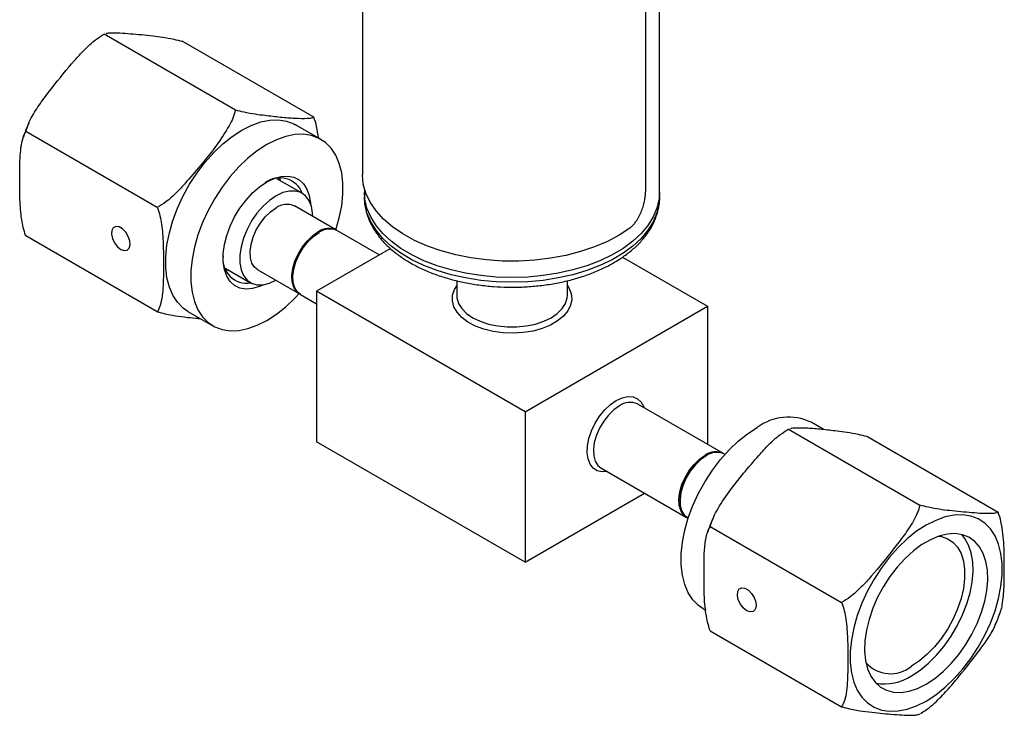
# Model space of a CAD drawing. Header units: inches. Extents: x 3.21 to 12.47, y 1.43 to 9.54.
# Tile 13 of 15: x 10.5 to 12.17, y 7.33 to 8.51. Entities that reach past the tile are written whole.
import ezdxf

# ---------------------------------------------------------------- set-up
doc = ezdxf.new("R2010")
doc.units = ezdxf.units.IN
doc.header["$MEASUREMENT"] = 0

msp = doc.modelspace()

# ---------------------------------------------------------------- linework, layer by layer
at = {"color": 7, "linetype": 'Continuous', "lineweight": 25}
for p, q in [((11.5833, 8.2136), (11.5833, 9.162)), ((11.56, 8.2187), (11.56, 9.0235)), ((11.0798, 8.8164), (11.0798, 8.2434)), ((10.6431, 8.4819), (10.6385, 8.4794)), ((10.6421, 8.4816), (10.6431, 8.482)), ((10.8649, 8.353), (10.6421, 8.4816)), ((10.9974, 8.3412), (10.7747, 8.4697)), ((11.0091, 8.3037), (10.9667, 8.3282)), ((10.7323, 8.1881), (10.5095, 8.3167)), ((10.9775, 8.2122), (10.9348, 8.2369)), ((10.9368, 8.2372), (10.9377, 8.2352)), ((11.0833, 8.2191), (11.0833, 8.2136)), ((11.0833, 8.2136), (11.0833, 8.2056)), ((11.5833, 8.2056), (11.5833, 8.2136)), ((11.5833, 8.2065), (11.5833, 8.2056)), ((11.0358, 8.1497), (10.965, 8.1906)), ((11.1085, 8.1077), (11.0375, 8.1487)), ((10.7323, 8.0113), (10.5095, 8.1399)), ((11.1273, 8.1186), (11.0019, 8.0461)), ((11.5206, 8.1039), (11.6648, 8.0206)), ((10.8473, 8.0853), (10.8901, 8.0606)), ((10.8502, 8.0836), (10.848, 8.0835)), ((10.9026, 8.0823), (10.9733, 8.0415)), ((11.2396, 8.0641), (11.2396, 8.0395)), ((11.4271, 8.0395), (11.4271, 8.064)), ((11.3554, 7.842), (11.0019, 8.0461)), ((11.0019, 8.0461), (11.0019, 7.791)), ((10.975, 8.0405), (11.0019, 8.025)), ((10.7842, 8.012), (10.8266, 7.9876)), ((11.3554, 7.842), (11.6648, 8.0206)), ((11.6648, 8.0206), (11.6648, 7.7866)), ((11.3554, 7.842), (11.3554, 7.5869)), ((11.5466, 7.8548), (11.5457, 7.8553)), ((11.6916, 7.7711), (11.5466, 7.8548)), ((11.8027, 7.8125), (11.7982, 7.81)), ((11.8018, 7.8121), (11.8027, 7.8125)), ((11.8018, 7.8121), (12.0245, 7.6836)), ((11.8605, 7.8122), (11.84, 7.824)), ((11.9344, 7.8003), (12.1571, 7.6717)), ((11.3554, 7.5869), (11.0019, 7.791)), ((11.6621, 7.767), (11.6603, 7.766)), ((11.6943, 7.7696), (11.6934, 7.7701)), ((11.4841, 7.7466), (11.6291, 7.6629)), ((11.3554, 7.5869), (11.5581, 7.7039)), ((11.6179, 7.6925), (11.6179, 7.6905)), ((11.6309, 7.6618), (11.6318, 7.6613)), ((11.6692, 7.6472), (11.8919, 7.5186)), ((11.6575, 7.5079), (11.6615, 7.5056)), ((11.6692, 7.4704), (11.8919, 7.3418)), ((12.0256, 7.3305), (12.0281, 7.3321))]:
    msp.add_line(p, q, dxfattribs=at)
at = {"color": 7, "linetype": 'Continuous', "lineweight": 25, "flags": 128}
for points in [[(10.7842, 8.012), (10.776, 8.0177), (10.7665, 8.0274), (10.7587, 8.0392), (10.7527, 8.0532), (10.7487, 8.069), (10.7467, 8.0864), (10.7467, 8.1051), (10.7487, 8.1248), (10.7527, 8.1453), (10.7587, 8.1661), (10.7665, 8.1871), (10.776, 8.2077), (10.7871, 8.2277), (10.7996, 8.2469), (10.8133, 8.2648), (10.828, 8.2812), (10.8434, 8.2959), (10.8593, 8.3086), (10.8755, 8.3191), (10.8916, 8.3273), (10.9076, 8.333), (10.923, 8.3361), (10.9376, 8.3366), (10.9513, 8.3344), (10.9638, 8.3297), (10.9667, 8.3282)], [(11.0348, 8.15), (11.0406, 8.1704), (11.0447, 8.1909), (11.0467, 8.2106), (11.0467, 8.2293), (11.0447, 8.2467), (11.0406, 8.2625), (11.0347, 8.2765), (11.0268, 8.2884), (11.0173, 8.298), (11.0062, 8.3052), (10.9937, 8.31), (10.9801, 8.3121), (10.9654, 8.3116), (10.95, 8.3085), (10.9341, 8.3028), (10.9179, 8.2946)], [(10.9179, 8.2946), (10.9017, 8.2841), (10.8858, 8.2714), (10.8704, 8.2567), (10.8557, 8.2403), (10.842, 8.2224), (10.8296, 8.2032), (10.8185, 8.1832), (10.8089, 8.1626), (10.8011, 8.1417), (10.7952, 8.1208), (10.7911, 8.1004), (10.7891, 8.0806), (10.7891, 8.0619), (10.7911, 8.0445), (10.7952, 8.0287), (10.8011, 8.0148), (10.8089, 8.0029), (10.8185, 7.9932), (10.8296, 7.986), (10.842, 7.9813), (10.8557, 7.9791), (10.8704, 7.9796), (10.8858, 7.9827), (10.9017, 7.9884), (10.9179, 7.9966), (10.9341, 8.0071), (10.95, 8.0198), (10.9654, 8.0345), (10.9725, 8.0422)], [(11.5329, 8.1531), (11.5149, 8.1413), (11.4949, 8.1306), (11.4729, 8.1212), (11.4494, 8.1133), (11.4245, 8.1068), (11.3985, 8.102), (11.3718, 8.0987), (11.3447, 8.0972), (11.3174, 8.0973), (11.2903, 8.0992), (11.2637, 8.1027), (11.2379, 8.1078), (11.2132, 8.1145), (11.1899, 8.1227), (11.1682, 8.1323), (11.1485, 8.1432), (11.1309, 8.1553), (11.1157, 8.1683), (11.103, 8.1823), (11.0929, 8.1969), (11.0857, 8.2121), (11.0813, 8.2276), (11.0798, 8.2434)], [(10.9127, 8.0571), (10.9057, 8.054), (10.8938, 8.0506), (10.8826, 8.0498), (10.8723, 8.0516), (10.8633, 8.056), (10.8557, 8.0628), (10.8499, 8.0719), (10.8459, 8.083), (10.8439, 8.0958), (10.8439, 8.11), (10.8459, 8.1251), (10.8499, 8.1408), (10.8557, 8.1566), (10.8633, 8.1721), (10.8723, 8.1869), (10.8826, 8.2006), (10.8938, 8.2128), (10.9057, 8.2231), (10.9179, 8.2313)], [(10.9179, 8.2313), (10.9301, 8.2372), (10.942, 8.2406), (10.9532, 8.2414), (10.9635, 8.2396), (10.9725, 8.2352), (10.98, 8.2284), (10.9859, 8.2193), (10.9899, 8.2082), (10.9919, 8.1954), (10.992, 8.1944)], [(10.9391, 8.2375), (10.9403, 8.2347), (10.9407, 8.2335)], [(10.9957, 8.1729), (10.9954, 8.1786), (10.9933, 8.1903), (10.9892, 8.2002), (10.9832, 8.208), (10.9755, 8.2133), (10.9664, 8.216), (10.9562, 8.216), (10.9452, 8.2132), (10.9338, 8.2079)], [(11.3333, 8.0693), (11.3067, 8.0701), (11.2805, 8.0726), (11.2548, 8.0766), (11.23, 8.0822), (11.2064, 8.0893), (11.1842, 8.0978), (11.1637, 8.1076), (11.1452, 8.1186), (11.1287, 8.1307), (11.1146, 8.1437), (11.103, 8.1575), (11.094, 8.172), (11.0876, 8.1869), (11.0841, 8.2021), (11.0833, 8.2136)], [(11.3333, 8.0693), (11.3067, 8.0701), (11.2805, 8.0726), (11.2548, 8.0766), (11.23, 8.0822), (11.2064, 8.0893), (11.1842, 8.0978), (11.1637, 8.1076), (11.1452, 8.1186), (11.1287, 8.1307), (11.1146, 8.1437), (11.103, 8.1575), (11.094, 8.172), (11.0876, 8.1869), (11.0841, 8.2021), (11.0833, 8.2136)], [(11.5833, 8.2136), (11.5825, 8.2021), (11.579, 8.1869), (11.5727, 8.172), (11.5636, 8.1575), (11.552, 8.1437), (11.5379, 8.1307), (11.5215, 8.1186), (11.5029, 8.1076), (11.4824, 8.0978), (11.4602, 8.0893), (11.4366, 8.0822), (11.4118, 8.0766), (11.3862, 8.0726), (11.3599, 8.0701), (11.3333, 8.0693)], [(11.5833, 8.2136), (11.5825, 8.2021), (11.579, 8.1869), (11.5727, 8.172), (11.5636, 8.1575), (11.552, 8.1437), (11.5379, 8.1307), (11.5215, 8.1186), (11.5029, 8.1076), (11.4824, 8.0978), (11.4602, 8.0893), (11.4366, 8.0822), (11.4118, 8.0766), (11.3862, 8.0726), (11.3599, 8.0701), (11.3333, 8.0693)], [(10.9338, 8.2079), (10.9224, 8.2001), (10.9115, 8.1901), (10.9012, 8.1784), (10.8921, 8.1652), (10.8844, 8.151), (10.8784, 8.1363), (10.8743, 8.1216), (10.8722, 8.1075), (10.8722, 8.0943), (10.8743, 8.0825), (10.8784, 8.0726), (10.8844, 8.0649), (10.8921, 8.0596), (10.9012, 8.0569), (10.9115, 8.0569), (10.9224, 8.0596), (10.9332, 8.0646)], [(11.3333, 8.0613), (11.3067, 8.0621), (11.2805, 8.0645), (11.2548, 8.0686), (11.23, 8.0742), (11.2064, 8.0813), (11.1842, 8.0898), (11.1637, 8.0996), (11.1452, 8.1106), (11.1287, 8.1226), (11.1146, 8.1357), (11.103, 8.1495), (11.094, 8.1639), (11.0876, 8.1789), (11.0841, 8.1941), (11.0833, 8.2056)], [(11.5833, 8.2056), (11.5825, 8.1941), (11.579, 8.1789), (11.5727, 8.1639), (11.5636, 8.1495), (11.552, 8.1357), (11.5379, 8.1226), (11.5215, 8.1106), (11.5029, 8.0996), (11.4824, 8.0898), (11.4602, 8.0813), (11.4366, 8.0742), (11.4118, 8.0686), (11.3862, 8.0645), (11.3599, 8.0621), (11.3333, 8.0613)], [(10.9026, 8.0823), (10.8972, 8.0867), (10.8927, 8.0938), (10.8902, 8.103), (10.8897, 8.1137), (10.8912, 8.1255), (10.8948, 8.1378), (10.9001, 8.15), (10.9071, 8.1616), (10.9152, 8.172), (10.9243, 8.1808), (10.9338, 8.1875)], [(10.6704, 8.117), (10.6762, 8.115), (10.6811, 8.1156), (10.6846, 8.119), (10.6862, 8.1246), (10.6857, 8.1316), (10.6831, 8.1391), (10.6788, 8.1462), (10.6733, 8.1518), (10.6675, 8.1552), (10.662, 8.1559), (10.6577, 8.1538), (10.6551, 8.1493), (10.6546, 8.1429), (10.6562, 8.1354), (10.6597, 8.128), (10.6647, 8.1216), (10.6704, 8.117)], [(10.9742, 8.041), (10.9741, 8.041), (10.9679, 8.0458), (10.9635, 8.053), (10.9609, 8.0622), (10.9604, 8.0729), (10.9619, 8.0847), (10.9655, 8.097), (10.9708, 8.1092), (10.9778, 8.1208), (10.986, 8.1312), (10.995, 8.14), (11.0045, 8.1466)], [(10.975, 8.0405), (10.9697, 8.0448), (10.9652, 8.052), (10.9627, 8.0612), (10.9622, 8.0719), (10.9637, 8.0837), (10.9672, 8.0959), (10.9726, 8.1082), (10.9795, 8.1198), (10.9877, 8.1302), (10.9968, 8.1389), (11.0063, 8.1456)], [(10.8532, 8.0819), (10.8519, 8.0817), (10.849, 8.0813)], [(11.4271, 8.0555), (11.4295, 8.0517), (11.4335, 8.042), (11.4345, 8.0321), (11.4327, 8.0223), (11.428, 8.0127), (11.4206, 8.0038), (11.4107, 7.9957), (11.3986, 7.9887), (11.3846, 7.983), (11.3691, 7.9787), (11.3525, 7.976), (11.3355, 7.9749), (11.3183, 7.9756), (11.3016, 7.9779), (11.2858, 7.9818), (11.2714, 7.9871), (11.2587, 7.9938), (11.2482, 8.0017), (11.2402, 8.0104), (11.2348, 8.0199), (11.2323, 8.0297), (11.2326, 8.0396), (11.2359, 8.0493), (11.2396, 8.0555)], [(11.2396, 8.0395), (11.2399, 8.0348), (11.2428, 8.0255), (11.2484, 8.0166), (11.2565, 8.0085), (11.267, 8.0012), (11.2795, 7.9952), (11.2937, 7.9904), (11.3091, 7.9872), (11.3251, 7.9856), (11.3415, 7.9856), (11.3576, 7.9872), (11.3729, 7.9904), (11.3871, 7.9952), (11.3996, 8.0012), (11.4101, 8.0085), (11.4183, 8.0166), (11.4239, 8.0255), (11.4267, 8.0348), (11.4271, 8.0395)], [(11.4946, 7.7405), (11.4861, 7.7399), (11.4779, 7.7418), (11.471, 7.7462), (11.4657, 7.7529), (11.4622, 7.7618), (11.4607, 7.7723), (11.4612, 7.7842), (11.4637, 7.7968), (11.4681, 7.8097), (11.4742, 7.8224), (11.4818, 7.8343), (11.4906, 7.845), (11.5001, 7.854), (11.5101, 7.8609)], [(11.5101, 7.8609), (11.5201, 7.8655), (11.5296, 7.8675), (11.5384, 7.867), (11.546, 7.8638), (11.5521, 7.8582), (11.5565, 7.8504), (11.5571, 7.8488)], [(11.5154, 7.8517), (11.5059, 7.845), (11.4968, 7.8363), (11.4887, 7.8259), (11.4817, 7.8143), (11.4764, 7.802), (11.4728, 7.7897), (11.4713, 7.778), (11.4718, 7.7672), (11.4743, 7.7581), (11.4788, 7.7509), (11.4841, 7.7466)], [(11.6575, 7.5079), (11.6493, 7.5136), (11.6398, 7.5232), (11.632, 7.5351), (11.626, 7.5491), (11.622, 7.5649), (11.6199, 7.5823), (11.6199, 7.601), (11.622, 7.6207), (11.626, 7.6412), (11.632, 7.662), (11.6398, 7.6829), (11.6493, 7.7036), (11.6604, 7.7236), (11.6729, 7.7427), (11.6866, 7.7607), (11.7012, 7.7771), (11.7166, 7.7918), (11.7326, 7.8045), (11.7487, 7.815)], [(11.63, 7.6624), (11.63, 7.6624), (11.6238, 7.6672), (11.6193, 7.6744), (11.6167, 7.6836), (11.6162, 7.6943), (11.6178, 7.7061), (11.6213, 7.7184), (11.6267, 7.7306), (11.6336, 7.7422), (11.6418, 7.7526), (11.6509, 7.7614), (11.6604, 7.768)], [(11.6621, 7.767), (11.6526, 7.7603), (11.6436, 7.7516), (11.6354, 7.7412), (11.6284, 7.7296), (11.6231, 7.7173), (11.6195, 7.705), (11.618, 7.6933), (11.6185, 7.6825), (11.6211, 7.6734), (11.6255, 7.6662), (11.6309, 7.6618)], [(12.0351, 7.3516), (12.0513, 7.3621), (12.0672, 7.3748), (12.0826, 7.3895), (12.0973, 7.406), (12.111, 7.4239), (12.1235, 7.443), (12.1346, 7.4631), (12.1441, 7.4837), (12.1519, 7.5046), (12.1579, 7.5255), (12.1619, 7.5459), (12.1639, 7.5656), (12.1639, 7.5844), (12.1619, 7.6017), (12.1579, 7.6175), (12.1519, 7.6315), (12.1441, 7.6434), (12.1346, 7.653), (12.1235, 7.6603), (12.111, 7.665), (12.0973, 7.6671), (12.0826, 7.6666), (12.0672, 7.6635), (12.0513, 7.6578), (12.0351, 7.6497), (12.0189, 7.6392), (12.003, 7.6265), (11.9876, 7.6118), (11.973, 7.5953), (11.9593, 7.5774), (11.9468, 7.5583), (11.9357, 7.5382), (11.9262, 7.5176), (11.9184, 7.4967), (11.9124, 7.4758), (11.9084, 7.4554), (11.9063, 7.4357), (11.9063, 7.4169), (11.9084, 7.3995), (11.9124, 7.3837), (11.9184, 7.3698), (11.9262, 7.3579), (11.9357, 7.3483), (11.9468, 7.341), (11.9593, 7.3363), (11.973, 7.3342), (11.9876, 7.3347), (12.003, 7.3378), (12.0189, 7.3435), (12.0351, 7.3516)], [(12.0351, 7.3802), (12.0496, 7.3898), (12.0639, 7.4015), (12.0775, 7.4151), (12.0904, 7.4304), (12.1022, 7.4471), (12.1126, 7.4648), (12.1216, 7.4832), (12.1289, 7.502), (12.1343, 7.5207), (12.1378, 7.539), (12.1394, 7.5566), (12.1388, 7.5731), (12.1363, 7.5882), (12.1318, 7.6016), (12.1254, 7.613), (12.1173, 7.6222), (12.1076, 7.6291), (12.0964, 7.6335), (12.0841, 7.6353), (12.0708, 7.6344), (12.0568, 7.631), (12.0424, 7.625), (12.0278, 7.6166), (12.0134, 7.6059), (11.9994, 7.5932), (11.9862, 7.5787), (11.9738, 7.5627), (11.9627, 7.5455), (11.9529, 7.5274), (11.9448, 7.5087), (11.9384, 7.4899), (11.9339, 7.4714), (11.9314, 7.4534), (11.9309, 7.4363), (11.9324, 7.4204), (11.9359, 7.4062), (11.9414, 7.3937), (11.9487, 7.3834), (11.9576, 7.3753), (11.9681, 7.3697), (11.9799, 7.3666), (11.9927, 7.3661), (12.0064, 7.3683), (12.0206, 7.373), (12.0351, 7.3802)], [(12.0104, 7.3945), (12.0249, 7.404), (12.0391, 7.4158), (12.0528, 7.4294), (12.0656, 7.4447), (12.0774, 7.4614), (12.0879, 7.4791), (12.0968, 7.4975), (12.1041, 7.5163), (12.1096, 7.535), (12.1131, 7.5533), (12.1146, 7.5709), (12.1141, 7.5874), (12.1116, 7.6025), (12.1071, 7.6159), (12.1007, 7.6273), (12.0954, 7.6337)], [(12.0568, 7.631), (12.0612, 7.6303), (12.0717, 7.6267), (12.0809, 7.6205), (12.0884, 7.6121), (12.0943, 7.6014), (12.0983, 7.5888), (12.1003, 7.5746), (12.1003, 7.5591), (12.0983, 7.5425), (12.0943, 7.5253), (12.0884, 7.508), (12.0809, 7.4907), (12.0717, 7.474), (12.0612, 7.4582), (12.0495, 7.4437), (12.0369, 7.4308), (12.0238, 7.4197), (12.0104, 7.4108)], [(11.7311, 7.5047), (11.7253, 7.5093), (11.7203, 7.5157), (11.7168, 7.5231), (11.7152, 7.5305), (11.7158, 7.537), (11.7184, 7.5415), (11.7227, 7.5436), (11.7281, 7.5428), (11.734, 7.5395), (11.7394, 7.5339), (11.7438, 7.5268), (11.7464, 7.5193), (11.7469, 7.5123), (11.7453, 7.5067), (11.7418, 7.5033), (11.7368, 7.5027), (11.7311, 7.5047)]]:
    msp.add_lwpolyline(points, dxfattribs=at)
at = {"color": 7, "linetype": 'Continuous', "lineweight": 25}
for centre, radius, start, end in [((10.9401, 8.1981), 0.0403, 20.2794, 128.1889), ((10.952, 8.1625), 0.0309, 65.1287, 126.1818), ((11.0226, 8.1221), 0.0305, 62.721, 126.4015), ((11.0245, 8.1207), 0.0309, 65.1287, 126.1818), ((10.8836, 8.1002), 0.0403, 171.8179, 279.7246), ((11.5338, 7.8264), 0.0313, 67.521, 125.9559), ((11.8017, 7.7449), 0.0879, 64.2055, 127.1049), ((11.7094, 7.6887), 0.0916, 122.3944, 177.6056), ((11.6785, 7.7435), 0.0305, 62.721, 126.4015), ((11.6804, 7.7421), 0.0309, 65.1287, 126.1818), ((11.9747, 7.4532), 0.0554, 221.2525, 310.0774), ((11.9643, 7.464), 0.0834, 260.1485, 303.5114)]:
    msp.add_arc(centre, radius, start, end, dxfattribs=at)
for points, knots in [([(10.5095, 8.3167), (10.5109, 8.3211), (10.5135, 8.3301), (10.5225, 8.3473), (10.5359, 8.3677), (10.5603, 8.3989), (10.5839, 8.4286), (10.6086, 8.4557), (10.6251, 8.4711), (10.6372, 8.4786), (10.6421, 8.4816)], [0, 0, 0, 0, 0.070039, 0.141964, 0.278659, 0.415687, 0.693048, 0.806847, 0.922035, 1, 1, 1, 1]), ([(10.6457, 8.483), (10.646, 8.4831), (10.6477, 8.4838), (10.6552, 8.4843), (10.6685, 8.4841), (10.6929, 8.4822), (10.7165, 8.4801), (10.7412, 8.477), (10.7577, 8.4741), (10.7698, 8.471), (10.7747, 8.4697)], [0, 0, 0, 0, 0.0142058, 0.0904488, 0.2353514, 0.3806065, 0.6746188, 0.7952504, 0.9173538, 1, 1, 1, 1]), ([(10.8649, 8.353), (10.8635, 8.3485), (10.8609, 8.3395), (10.8503, 8.3195), (10.8333, 8.2935), (10.8085, 8.2626), (10.7858, 8.2361), (10.7658, 8.2139), (10.7492, 8.1985), (10.7372, 8.1911), (10.7323, 8.1881)], [0, 0, 0, 0, 0.07084, 0.141905, 0.325053, 0.509087, 0.693163, 0.807821, 0.92207, 1, 1, 1, 1]), ([(10.9974, 8.3412), (10.9961, 8.3405), (10.9935, 8.3392), (10.9829, 8.3383), (10.9659, 8.3386), (10.9411, 8.3407), (10.9184, 8.3433), (10.8984, 8.3458), (10.8818, 8.3487), (10.8697, 8.3518), (10.8649, 8.353)], [0, 0, 0, 0, 0.07084, 0.141905, 0.325053, 0.509087, 0.693163, 0.807821, 0.92207, 1, 1, 1, 1]), ([(10.5146, 8.331), (10.5123, 8.3259), (10.5089, 8.3181), (10.5063, 8.3102), (10.5054, 8.3074)], [0, 0, 0, 0, 0.647594, 1, 1, 1, 1]), ([(11.0053, 8.3059), (11.0044, 8.3123), (11.003, 8.3237), (10.9994, 8.3358), (10.9975, 8.3411), (10.9974, 8.3412)], [0, 0, 0, 0, 0.55639, 0.996423, 1, 1, 1, 1]), ([(10.5095, 8.1399), (10.5094, 8.1402), (10.5077, 8.145), (10.5049, 8.1545), (10.501, 8.1751), (10.4993, 8.2019), (10.4991, 8.236), (10.4992, 8.2657), (10.501, 8.2898), (10.504, 8.3052), (10.5075, 8.3136), (10.5095, 8.3166), (10.5095, 8.3167)], [0, 0, 0, 0, 0.004209, 0.07176, 0.140951, 0.319391, 0.499985, 0.708928, 0.814961, 0.920673, 0.99936, 1, 1, 1, 1]), ([(11.5329, 8.1531), (11.5336, 8.1537), (11.5349, 8.1547), (11.5369, 8.1565), (11.5389, 8.1585), (11.5407, 8.1606), (11.5425, 8.1629), (11.5446, 8.1657), (11.5467, 8.1692), (11.5498, 8.1747), (11.5531, 8.1821), (11.5556, 8.19), (11.5573, 8.1963), (11.5584, 8.2016), (11.5592, 8.2072), (11.5599, 8.2132), (11.5599, 8.2168), (11.56, 8.2187)], [0, 0, 0, 0, 0.042381, 0.084357, 0.1261, 0.167789, 0.2096, 0.251709, 0.314497, 0.377227, 0.502282, 0.626999, 0.689308, 0.751557, 0.834513, 0.916837, 1, 1, 1, 1]), ([(11.0836, 8.2055), (11.0835, 8.2039), (11.0832, 8.1972), (11.0852, 8.1852), (11.0896, 8.1699), (11.0966, 8.155), (11.106, 8.1407), (11.1177, 8.127), (11.1316, 8.1141), (11.1477, 8.1022), (11.1658, 8.0913), (11.1855, 8.0816), (11.2068, 8.0732), (11.2293, 8.0662), (11.2529, 8.0606), (11.2772, 8.0565), (11.3016, 8.0539), (11.3204, 8.053), (11.3308, 8.053), (11.3333, 8.053)], [0, 0, 0, 0, 0.01846, 0.079673, 0.140899, 0.202661, 0.265346, 0.329087, 0.393767, 0.459114, 0.524833, 0.590686, 0.656501, 0.722223, 0.787839, 0.853362, 0.918813, 0.98079, 1, 1, 1, 1]), ([(11.3333, 8.053), (11.3378, 8.053), (11.3506, 8.0531), (11.3718, 8.0545), (11.3965, 8.0575), (11.4206, 8.0621), (11.4439, 8.0681), (11.4661, 8.0755), (11.487, 8.0843), (11.5063, 8.0944), (11.524, 8.1057), (11.5397, 8.1181), (11.5533, 8.1317), (11.5646, 8.1461), (11.5733, 8.1612), (11.5794, 8.1769), (11.5829, 8.1921), (11.5831, 8.202), (11.5832, 8.2067)], [0, 0, 0, 0, 0.034495, 0.099595, 0.164751, 0.229976, 0.295303, 0.360763, 0.426382, 0.49217, 0.558111, 0.624126, 0.690007, 0.755464, 0.820139, 0.883725, 0.946134, 1, 1, 1, 1]), ([(10.7323, 8.1881), (10.7324, 8.1878), (10.7342, 8.183), (10.7369, 8.1735), (10.7409, 8.1528), (10.7426, 8.1261), (10.7428, 8.0919), (10.7426, 8.0623), (10.7408, 8.0381), (10.7378, 8.0227), (10.7343, 8.0144), (10.7323, 8.0113), (10.7323, 8.0113)], [0, 0, 0, 0, 0.004209, 0.07176, 0.140951, 0.319391, 0.499985, 0.708928, 0.814961, 0.920673, 0.99936, 1, 1, 1, 1]), ([(10.7323, 8.0113), (10.7367, 8.0101), (10.7456, 8.0078), (10.7612, 8.0048), (10.7786, 8.0023), (10.7942, 8.0007), (10.8029, 8), (10.8055, 7.9998)], [0, 0, 0, 0, 0.147211, 0.298386, 0.585699, 0.873711, 1, 1, 1, 1]), ([(11.6692, 7.6472), (11.6705, 7.6517), (11.6732, 7.6607), (11.6837, 7.6808), (11.7008, 7.7067), (11.7255, 7.7376), (11.7482, 7.7641), (11.7682, 7.7863), (11.7848, 7.8017), (11.7969, 7.8091), (11.8018, 7.8121)], [0, 0, 0, 0, 0.07084, 0.141905, 0.325053, 0.509087, 0.693163, 0.807821, 0.92207, 1, 1, 1, 1]), ([(11.8053, 7.8135), (11.8056, 7.8136), (11.8074, 7.8144), (11.8166, 7.8149), (11.8333, 7.8148), (11.8581, 7.8126), (11.8808, 7.81), (11.9008, 7.8075), (11.9174, 7.8046), (11.9295, 7.8015), (11.9344, 7.8003)], [0, 0, 0, 0, 0.0151064, 0.0904347, 0.284568, 0.4796406, 0.674758, 0.7962938, 0.9173958, 1, 1, 1, 1]), ([(12.0245, 7.6836), (12.0232, 7.6791), (12.0205, 7.6701), (12.0116, 7.6529), (11.9981, 7.6325), (11.9738, 7.6014), (11.9502, 7.5716), (11.9254, 7.5446), (11.9089, 7.5291), (11.8968, 7.5216), (11.8919, 7.5186)], [0, 0, 0, 0, 0.070039, 0.141964, 0.278659, 0.415687, 0.693048, 0.806847, 0.922035, 1, 1, 1, 1]), ([(12.1571, 7.6717), (12.1558, 7.6711), (12.1531, 7.6698), (12.1442, 7.669), (12.1307, 7.6692), (12.1064, 7.6711), (12.0827, 7.6732), (12.058, 7.6763), (12.0415, 7.6792), (12.0294, 7.6823), (12.0245, 7.6836)], [0, 0, 0, 0, 0.070039, 0.141964, 0.278659, 0.415687, 0.693048, 0.806847, 0.922035, 1, 1, 1, 1]), ([(11.6742, 7.6615), (11.672, 7.6565), (11.6685, 7.6487), (11.666, 7.6408), (11.6651, 7.638)], [0, 0, 0, 0, 0.6473456, 1, 1, 1, 1]), ([(12.1613, 7.5038), (12.1613, 7.504), (12.1628, 7.5071), (12.1654, 7.5206), (12.1675, 7.5449), (12.1675, 7.579), (12.1674, 7.6088), (12.1656, 7.635), (12.1626, 7.6539), (12.1591, 7.6663), (12.1571, 7.6717), (12.1571, 7.6717)], [0, 0, 0, 0, 0.003808, 0.078064, 0.269567, 0.463382, 0.68762, 0.801415, 0.914866, 0.999313, 1, 1, 1, 1]), ([(11.6692, 7.4704), (11.6691, 7.4707), (11.6673, 7.4756), (11.6645, 7.4851), (11.6606, 7.5058), (11.6587, 7.5326), (11.6589, 7.5624), (11.6586, 7.5902), (11.6596, 7.6149), (11.663, 7.6342), (11.6672, 7.6442), (11.6692, 7.6472), (11.6692, 7.6472)], [0, 0, 0, 0, 0.004208, 0.07247, 0.140923, 0.320108, 0.499949, 0.640679, 0.781307, 0.920692, 0.99936, 1, 1, 1, 1]), ([(11.8919, 7.5186), (11.892, 7.5183), (11.8938, 7.5135), (11.8966, 7.5041), (11.9005, 7.4834), (11.9022, 7.4567), (11.9024, 7.4225), (11.9022, 7.3928), (11.9005, 7.3687), (11.8975, 7.3533), (11.8939, 7.3449), (11.8919, 7.3419), (11.8919, 7.3418)], [0, 0, 0, 0, 0.004209, 0.07176, 0.140951, 0.319391, 0.499985, 0.708928, 0.814961, 0.920673, 0.99936, 1, 1, 1, 1]), ([(12.1523, 7.4809), (12.1554, 7.4881), (12.1587, 7.4957), (12.1611, 7.5034), (12.1613, 7.5038)], [0, 0, 0, 0, 0.944031, 1, 1, 1, 1]), ([(12.028, 7.3322), (12.0312, 7.3342), (12.0389, 7.3389), (12.0534, 7.3514), (12.0709, 7.3695), (12.0962, 7.4001), (12.1203, 7.4296), (12.1407, 7.459), (12.1497, 7.4731), (12.1522, 7.4806), (12.1523, 7.4809)], [0, 0, 0, 0, 0.056594, 0.135864, 0.28652, 0.437542, 0.743228, 0.868649, 0.9956, 1, 1, 1, 1]), ([(11.8919, 7.3418), (11.8963, 7.3407), (11.9053, 7.3384), (11.9209, 7.3353), (11.9384, 7.3328), (11.9636, 7.3303), (11.9876, 7.3281), (12.0083, 7.3272), (12.0192, 7.3276), (12.023, 7.3293), (12.0245, 7.33)], [0, 0, 0, 0, 0.070039, 0.141964, 0.278659, 0.415687, 0.693048, 0.806847, 0.922035, 1, 1, 1, 1])]:
    msp.add_open_spline(points, degree=3, knots=knots, dxfattribs=at)

doc.saveas('drawing.dxf')
